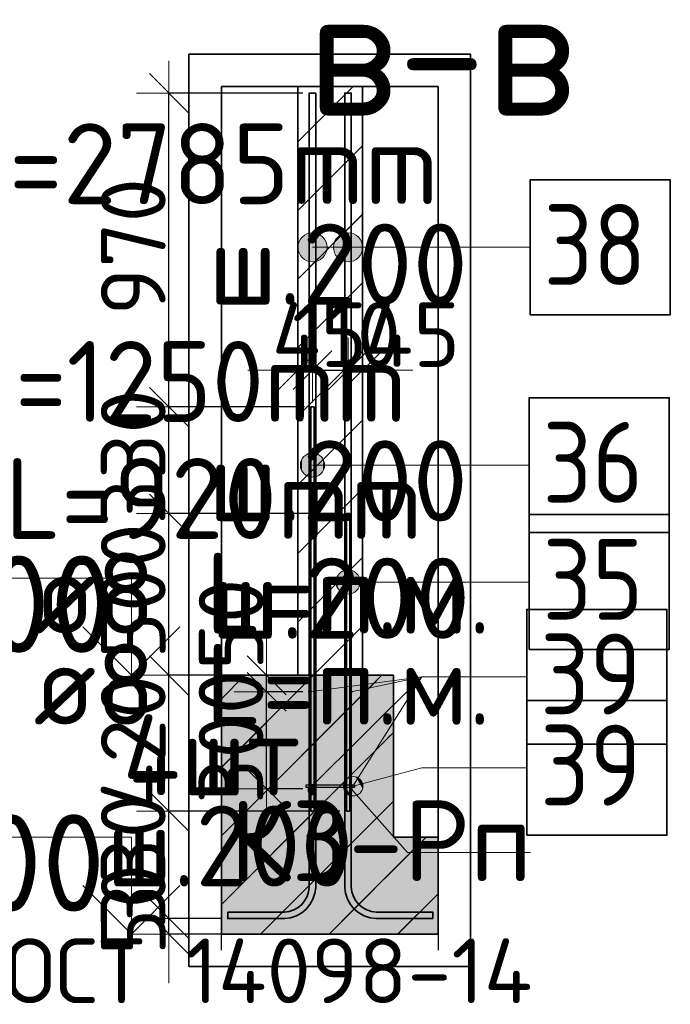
# Model space of a CAD drawing. Header units: millimetres. Extents: x -3725 to 93325, y -74170 to 82591.
# Tile 100 of 140: x 84847 to 86859, y 35523 to 38567. Entities that reach past the tile are written whole.
import ezdxf

# ---------------------------------------------------------------- set-up
doc = ezdxf.new("R2010")
doc.units = ezdxf.units.MM
doc.header["$PDMODE"] = 65
doc.linetypes.add('______11', pattern=[500, 400, -50, 0, -50])
doc.linetypes.add('______5', pattern=[1100, 800, -100, 100, -100])
for name, color, linetype, lineweight in [('Standard', 7, 'Continuous', 25), ('Арм.стержн. Выпуски', 180, 'Continuous', 35), ('Арматурный каркас 01', 4, 'Continuous', 35), ('Высотная отметки_ общее', 7, 'Continuous', 13), ('Колонна (1)', 7, 'Continuous', 35), ('Размерная линия_ общее_1', 7, 'Continuous', 13), ('Фундамент (1)', 7, 'Continuous', 35)]:
    doc.layers.add(name, color=color, linetype=linetype, lineweight=lineweight)
doc.styles.add('ARIAL', font='ARIAL.TTF')
doc.styles.add('ISOCPEUR', font='ISOCPEUR')
doc.dimstyles.new('DIMSTYLE_12', dxfattribs={"dimtxt": 200, "dimasz": 200, "dimexe": 0, "dimexo": 0, "dimgap": 100, "dimtad": 2, "dimdec": 0, "dimrnd": 5, "dimzin": 12, "dimdsep": 46, "dimtxsty": 'ISOCPEUR', "dimblk1": 'ALL_ML_STRICH', "dimblk2": 'ALL_ML_STRICH', "dimsah": 1, "dimcen": 0, "dimclrd": 7, "dimclre": 256, "dimclrt": 7, "dimadec": 0, "dimazin": 0, "dimtfac": 1, "dimtdec": 0, "dimtix": 1, "dimtmove": 2, "dimatfit": 3, "dimfxl": 0, "dimtvp": 1.2, "dimtzin": 0, "dimlwd": 0, "dimlwe": -3, "dimarcsym": 0})
doc.dimstyles.new('DIMSTYLE_13', dxfattribs={"dimtxt": 200, "dimasz": 200, "dimexe": 0, "dimexo": 0, "dimgap": 100, "dimtad": 2, "dimdec": 0, "dimrnd": 5, "dimzin": 12, "dimdsep": 46, "dimtxsty": 'ISOCPEUR', "dimblk1": 'ALL_ML_STRICH', "dimblk2": 'ALL_ML_STRICH', "dimsah": 1, "dimcen": 0, "dimclrd": 7, "dimclre": 256, "dimclrt": 7, "dimadec": 0, "dimazin": 0, "dimtfac": 1, "dimtdec": 0, "dimtix": 1, "dimtmove": 2, "dimatfit": 3, "dimfxl": 0, "dimtzin": 0, "dimlwd": 0, "dimlwe": -3, "dimarcsym": 0})
pattern_1 = [(45, (0, 0), (-212.132, 212.132), [400, -50, 0, -50]), (45, (-106.07, 106.07), (-212.132, 212.132), [800, -100, 100, -100])]

# ---------------------------------------------------------------- blocks, each defined once
blk = doc.blocks.new('ALL_ML_STRICH')
at = {"color": 0, "linetype": 'ByBlock', "lineweight": -2}
for p, q in [((0, -0.5), (0, 0.5)), ((-0.3, -0.3), (0.3, 0.3)), ((-1, 0), (0.5, 0))]:
    blk.add_line(p, q, dxfattribs=at)
blk = doc.blocks.new('*D462')
at = {"layer": 'DEFPOINTS', "color": 7, "linetype": 'Continuous', "lineweight": 13, "transparency": 33554687}
for p in [(85490.2, 35788.3), (85307.9, 35740.3), (85493.9, 35740.3)]:
    blk.add_point(p, dxfattribs=at)
at = {"layer": 'Размерная линия_ общее_1', "color": 253, "linetype": 'Continuous', "lineweight": -2, "true_color": 0xa0a0a0, "transparency": 33554687}
for p, q in [((85470.2, 35788.3), (85307.9, 35788.3)), ((85473.9, 35740.3), (85307.9, 35740.3))]:
    blk.add_line(p, q, dxfattribs=at)
at = {"layer": 'Размерная линия_ общее_1', "color": 7, "linetype": 'Continuous', "lineweight": -2, "transparency": 33554687}
blk.add_line((85307.9, 35740.3), (85307.9, 35788.3), dxfattribs=at)
at = {"layer": 'Размерная линия_ общее_1', "color": 7, "linetype": 'Continuous', "lineweight": 13, "transparency": 33554687, "xscale": 200, "yscale": 200, "zscale": 200}
for p, rotation in [((85307.9, 35740.3), 270), ((85307.9, 35788.3), 90)]:
    blk.add_blockref('ALL_ML_STRICH', p, dxfattribs=dict(at, rotation=rotation))
at = {"layer": 'Размерная линия_ общее_1', "color": 7, "linetype": 'Continuous', "lineweight": 13, "transparency": 33554687, "insert": (85198.1, 35815.4), "char_height": 200, "width": 400, "attachment_point": 5, "rotation": 90, "style": 'ISOCPEUR'}
blk.add_mtext('\\A1;{50}', dxfattribs=at)
blk = doc.blocks.new('*D463')
at = {"layer": 'DEFPOINTS', "color": 7, "linetype": 'Continuous', "lineweight": 13, "transparency": 33554687}
for p in [(85857.2, 36120.3), (85307.9, 35788.3), (85490.2, 35788.3)]:
    blk.add_point(p, dxfattribs=at)
at = {"layer": 'Размерная линия_ общее_1', "color": 253, "linetype": 'Continuous', "lineweight": -2, "true_color": 0xa0a0a0, "transparency": 33554687}
for p, q in [((85837.2, 36120.3), (85307.9, 36120.3)), ((85470.2, 35788.3), (85307.9, 35788.3))]:
    blk.add_line(p, q, dxfattribs=at)
at = {"layer": 'Размерная линия_ общее_1', "color": 7, "linetype": 'Continuous', "lineweight": -2, "transparency": 33554687}
blk.add_line((85307.9, 35788.3), (85307.9, 36120.3), dxfattribs=at)
at = {"layer": 'Размерная линия_ общее_1', "color": 7, "linetype": 'Continuous', "lineweight": 13, "transparency": 33554687, "xscale": 200, "yscale": 200, "zscale": 200}
for p, rotation in [((85307.9, 36120.3), 90), ((85307.9, 35788.3), 270)]:
    blk.add_blockref('ALL_ML_STRICH', p, dxfattribs=dict(at, rotation=rotation))
at = {"layer": 'Размерная линия_ общее_1', "color": 7, "linetype": 'Continuous', "lineweight": 13, "transparency": 33554687, "insert": (85197.9, 35964.3), "char_height": 200, "width": 600, "attachment_point": 5, "rotation": 90, "style": 'ISOCPEUR'}
blk.add_mtext('\\A1;{330}', dxfattribs=at)
blk = doc.blocks.new('*D464')
at = {"layer": 'DEFPOINTS', "color": 7, "linetype": 'Continuous', "lineweight": 13, "transparency": 33554687}
for p in [(85509.9, 36540.3), (85307.9, 36120.3), (85857.2, 36120.3)]:
    blk.add_point(p, dxfattribs=at)
at = {"layer": 'Размерная линия_ общее_1', "color": 253, "linetype": 'Continuous', "lineweight": -2, "true_color": 0xa0a0a0, "transparency": 33554687}
for p, q in [((85489.9, 36540.3), (85307.9, 36540.3)), ((85837.2, 36120.3), (85307.9, 36120.3))]:
    blk.add_line(p, q, dxfattribs=at)
at = {"layer": 'Размерная линия_ общее_1', "color": 7, "linetype": 'Continuous', "lineweight": -2, "transparency": 33554687}
blk.add_line((85307.9, 36120.3), (85307.9, 36540.3), dxfattribs=at)
at = {"layer": 'Размерная линия_ общее_1', "color": 7, "linetype": 'Continuous', "lineweight": 13, "transparency": 33554687, "xscale": 200, "yscale": 200, "zscale": 200}
for p, rotation in [((85307.9, 36540.3), 90), ((85307.9, 36120.3), 270)]:
    blk.add_blockref('ALL_ML_STRICH', p, dxfattribs=dict(at, rotation=rotation))
at = {"layer": 'Размерная линия_ общее_1', "color": 7, "linetype": 'Continuous', "lineweight": 13, "transparency": 33554687, "insert": (85197.9, 36330.3), "char_height": 200, "width": 600, "attachment_point": 5, "rotation": 90, "style": 'ISOCPEUR'}
blk.add_mtext('\\A1;{420}', dxfattribs=at)
blk = doc.blocks.new('*D465')
at = {"layer": 'DEFPOINTS', "color": 7, "linetype": 'Continuous', "lineweight": 13, "transparency": 33554687}
for p in [(85857.2, 37040.3), (85307.9, 36540.3), (85509.9, 36540.3)]:
    blk.add_point(p, dxfattribs=at)
at = {"layer": 'Размерная линия_ общее_1', "color": 253, "linetype": 'Continuous', "lineweight": -2, "true_color": 0xa0a0a0, "transparency": 33554687}
for p, q in [((85837.2, 37040.3), (85307.9, 37040.3)), ((85489.9, 36540.3), (85307.9, 36540.3))]:
    blk.add_line(p, q, dxfattribs=at)
at = {"layer": 'Размерная линия_ общее_1', "color": 7, "linetype": 'Continuous', "lineweight": -2, "transparency": 33554687}
blk.add_line((85307.9, 36540.3), (85307.9, 37040.3), dxfattribs=at)
at = {"layer": 'Размерная линия_ общее_1', "color": 7, "linetype": 'Continuous', "lineweight": 13, "transparency": 33554687, "xscale": 200, "yscale": 200, "zscale": 200}
for p, rotation in [((85307.9, 37040.3), 90), ((85307.9, 36540.3), 270)]:
    blk.add_blockref('ALL_ML_STRICH', p, dxfattribs=dict(at, rotation=rotation))
at = {"layer": 'Размерная линия_ общее_1', "color": 7, "linetype": 'Continuous', "lineweight": 13, "transparency": 33554687, "insert": (85197.9, 36800.3), "char_height": 200, "width": 600, "attachment_point": 5, "rotation": 90, "style": 'ISOCPEUR'}
blk.add_mtext('\\A1;{500}', dxfattribs=at)
blk = doc.blocks.new('*D466')
at = {"layer": 'DEFPOINTS', "color": 7, "linetype": 'Continuous', "lineweight": 13, "transparency": 33554687}
for p in [(85747.2, 37370.3), (85307.9, 37040.3), (85857.2, 37040.3)]:
    blk.add_point(p, dxfattribs=at)
at = {"layer": 'Размерная линия_ общее_1', "color": 253, "linetype": 'Continuous', "lineweight": -2, "true_color": 0xa0a0a0, "transparency": 33554687}
for p, q in [((85727.2, 37370.3), (85307.9, 37370.3)), ((85837.2, 37040.3), (85307.9, 37040.3))]:
    blk.add_line(p, q, dxfattribs=at)
at = {"layer": 'Размерная линия_ общее_1', "color": 7, "linetype": 'Continuous', "lineweight": -2, "transparency": 33554687}
blk.add_line((85307.9, 37040.3), (85307.9, 37370.3), dxfattribs=at)
at = {"layer": 'Размерная линия_ общее_1', "color": 7, "linetype": 'Continuous', "lineweight": 13, "transparency": 33554687, "xscale": 200, "yscale": 200, "zscale": 200}
for p, rotation in [((85307.9, 37370.3), 90), ((85307.9, 37040.3), 270)]:
    blk.add_blockref('ALL_ML_STRICH', p, dxfattribs=dict(at, rotation=rotation))
at = {"layer": 'Размерная линия_ общее_1', "color": 7, "linetype": 'Continuous', "lineweight": 13, "transparency": 33554687, "insert": (85197.9, 37215.3), "char_height": 200, "width": 600, "attachment_point": 5, "rotation": 90, "style": 'ISOCPEUR'}
blk.add_mtext('\\A1;{330}', dxfattribs=at)
blk = doc.blocks.new('*D467')
at = {"layer": 'DEFPOINTS', "color": 7, "linetype": 'Continuous', "lineweight": 13, "transparency": 33554687}
for p in [(85742.2, 38340.3), (85307.9, 37370.3), (85747.2, 37370.3)]:
    blk.add_point(p, dxfattribs=at)
at = {"layer": 'Размерная линия_ общее_1', "color": 253, "linetype": 'Continuous', "lineweight": -2, "true_color": 0xa0a0a0, "transparency": 33554687}
for p, q in [((85722.2, 38340.3), (85307.9, 38340.3)), ((85727.2, 37370.3), (85307.9, 37370.3))]:
    blk.add_line(p, q, dxfattribs=at)
at = {"layer": 'Размерная линия_ общее_1', "color": 7, "linetype": 'Continuous', "lineweight": -2, "transparency": 33554687}
blk.add_line((85307.9, 37370.3), (85307.9, 38340.3), dxfattribs=at)
at = {"layer": 'Размерная линия_ общее_1', "color": 7, "linetype": 'Continuous', "lineweight": 13, "transparency": 33554687, "xscale": 200, "yscale": 200, "zscale": 200}
for p, rotation in [((85307.9, 38340.3), 90), ((85307.9, 37370.3), 270)]:
    blk.add_blockref('ALL_ML_STRICH', p, dxfattribs=dict(at, rotation=rotation))
at = {"layer": 'Размерная линия_ общее_1', "color": 7, "linetype": 'Continuous', "lineweight": 13, "transparency": 33554687, "insert": (85197.9, 37865.3), "char_height": 200, "width": 600, "attachment_point": 5, "rotation": 90, "style": 'ISOCPEUR'}
blk.add_mtext('\\A1;{970}', dxfattribs=at)
blk = doc.blocks.new('*D468')
at = {"layer": 'DEFPOINTS', "color": 7, "linetype": 'Continuous', "lineweight": 13, "transparency": 33554687}
for p in [(85742.2, 36489.3), (85610.4, 36189.3), (85742.2, 36189.3)]:
    blk.add_point(p, dxfattribs=at)
at = {"layer": 'Размерная линия_ общее_1', "color": 253, "linetype": 'Continuous', "lineweight": -2, "true_color": 0xa0a0a0, "transparency": 33554687}
for p, q in [((85722.2, 36489.3), (85610.4, 36489.3)), ((85722.2, 36189.3), (85610.4, 36189.3))]:
    blk.add_line(p, q, dxfattribs=at)
at = {"layer": 'Размерная линия_ общее_1', "color": 7, "linetype": 'Continuous', "lineweight": -2, "transparency": 33554687}
blk.add_line((85610.4, 36189.3), (85610.4, 36489.3), dxfattribs=at)
at = {"layer": 'Размерная линия_ общее_1', "color": 7, "linetype": 'Continuous', "lineweight": 13, "transparency": 33554687, "xscale": 200, "yscale": 200, "zscale": 200}
for p, rotation in [((85610.4, 36489.3), 90), ((85610.4, 36189.3), 270)]:
    blk.add_blockref('ALL_ML_STRICH', p, dxfattribs=dict(at, rotation=rotation))
at = {"layer": 'Размерная линия_ общее_1', "color": 7, "linetype": 'Continuous', "lineweight": 13, "transparency": 33554687, "insert": (85500.4, 36349.3), "char_height": 200, "width": 600, "attachment_point": 5, "rotation": 90, "style": 'ISOCPEUR'}
blk.add_mtext('\\A1;{300}', dxfattribs=at)
blk = doc.blocks.new('*D469')
at = {"layer": 'DEFPOINTS', "color": 7, "linetype": 'Continuous', "lineweight": 13, "transparency": 33554687}
for p in [(85592.2, 36540.3), (85610.4, 36489.3), (85742.2, 36489.3)]:
    blk.add_point(p, dxfattribs=at)
at = {"layer": 'Размерная линия_ общее_1', "color": 253, "linetype": 'Continuous', "lineweight": -2, "true_color": 0xa0a0a0, "transparency": 33554687}
for p, q in [((85572.2, 36540.3), (85610.4, 36540.3)), ((85722.2, 36489.3), (85610.4, 36489.3))]:
    blk.add_line(p, q, dxfattribs=at)
at = {"layer": 'Размерная линия_ общее_1', "color": 7, "linetype": 'Continuous', "lineweight": -2, "transparency": 33554687}
blk.add_line((85610.4, 36489.3), (85610.4, 36540.3), dxfattribs=at)
at = {"layer": 'Размерная линия_ общее_1', "color": 7, "linetype": 'Continuous', "lineweight": 13, "transparency": 33554687, "xscale": 200, "yscale": 200, "zscale": 200}
for p, rotation in [((85610.4, 36489.3), 270), ((85610.4, 36540.3), 90)]:
    blk.add_blockref('ALL_ML_STRICH', p, dxfattribs=dict(at, rotation=rotation))
at = {"layer": 'Размерная линия_ общее_1', "color": 7, "linetype": 'Continuous', "lineweight": 13, "transparency": 33554687, "insert": (85500.7, 36697.3), "char_height": 200, "width": 400, "attachment_point": 5, "rotation": 90, "style": 'ISOCPEUR'}
blk.add_mtext('\\A1;{50}', dxfattribs=at)
blk = doc.blocks.new('COMPLEX_ELEVATIONDIM_2')
at = {"layer": 'Высотная отметки_ общее', "color": 7, "linetype": 'Continuous', "lineweight": 13, "transparency": 33554687}
for p, q in [((85192.1, 36840.3), (83992.1, 36840.3)), ((85192.1, 36540.3), (85192.1, 36840.3)), ((85192.1, 36540.3), (85042.1, 36690.3)), ((85192.1, 36540.3), (85342.1, 36690.3)), ((85192.1, 36540.3), (85192.1, 36540.3)), ((85192.1, 36540.3), (85192.1, 36540.3)), ((85192.1, 36540.3), (85258.2, 36540.3)), ((85192.1, 36540.3), (85192.1, 36540.3)), ((85192.1, 36540.3), (85192.1, 36540.3)), ((85192.1, 36040.3), (83992.1, 36040.3)), ((85192.1, 35740.3), (85192.1, 36040.3)), ((85192.1, 35740.3), (85042.1, 35890.3)), ((85192.1, 35740.3), (85342.1, 35890.3)), ((85192.1, 35740.3), (85192.1, 35740.3)), ((85192.1, 35740.3), (85192.1, 35740.3)), ((85192.1, 35740.3), (85258.2, 35740.3)), ((85192.1, 35740.3), (85192.1, 35740.3)), ((85192.1, 35740.3), (85192.1, 35740.3))]:
    blk.add_line(p, q, dxfattribs=at)
at = {"layer": 'Высотная отметки_ общее', "color": 7, "linetype": 'Continuous', "lineweight": 13, "transparency": 33554687, "char_height": 300, "attachment_point": 7, "style": 'ISOCPEUR'}
for s, insert, width in [('\\W0.95;-3.800', (84052.1, 36610.3), 1281.435), ('\\W0.95;-4.600', (84022.1, 35810.3), 1311.684)]:
    blk.add_mtext(s, dxfattribs=dict(at, insert=insert, width=width))
blk = doc.blocks.new('*D471')
at = {"layer": 'DEFPOINTS', "color": 7, "linetype": 'Continuous', "lineweight": 13, "transparency": 33554687}
for p in [(85707.2, 37483.9), (85707.2, 37477.1), (85752.2, 37466.2)]:
    blk.add_point(p, dxfattribs=at)
at = {"layer": 'Размерная линия_ общее_1', "color": 253, "linetype": 'Continuous', "lineweight": -2, "true_color": 0xa0a0a0, "transparency": 33554687}
for p, q in [((85707.2, 37483.9), (85707.2, 37483.9)), ((85752.2, 37483.9), (85752.2, 37483.9))]:
    blk.add_line(p, q, dxfattribs=at)
at = {"layer": 'Размерная линия_ общее_1', "color": 7, "linetype": 'Continuous', "lineweight": -2, "transparency": 33554687}
blk.add_line((85707.2, 37483.9), (85752.2, 37483.9), dxfattribs=at)
at = {"layer": 'Размерная линия_ общее_1', "color": 7, "linetype": 'Continuous', "lineweight": 13, "transparency": 33554687, "xscale": 200, "yscale": 200, "zscale": 200}
blk.add_blockref('ALL_ML_STRICH', (85752.2, 37483.9), dxfattribs=at)
at = {"layer": 'Размерная линия_ общее_1', "color": 7, "linetype": 'Continuous', "lineweight": 13, "transparency": 33554687, "xscale": 200, "yscale": 200, "zscale": 200, "rotation": 180}
blk.add_blockref('ALL_ML_STRICH', (85707.2, 37483.9), dxfattribs=at)
at = {"layer": 'Размерная линия_ общее_1', "color": 7, "linetype": 'Continuous', "lineweight": 13, "transparency": 33554687, "insert": (85774.1, 37593.6), "char_height": 200, "width": 400, "attachment_point": 5, "style": 'ISOCPEUR'}
blk.add_mtext('\\A1;{45}', dxfattribs=at)
blk = doc.blocks.new('*D472')
at = {"layer": 'DEFPOINTS', "color": 7, "linetype": 'Continuous', "lineweight": 13, "transparency": 33554687}
for p in [(85752.2, 37483.9), (85752.2, 37466.2), (85862.2, 37467.6)]:
    blk.add_point(p, dxfattribs=at)
at = {"layer": 'Размерная линия_ общее_1', "color": 253, "linetype": 'Continuous', "lineweight": -2, "true_color": 0xa0a0a0, "transparency": 33554687}
for p, q in [((85752.2, 37483.9), (85752.2, 37483.9)), ((85862.2, 37483.9), (85862.2, 37483.9))]:
    blk.add_line(p, q, dxfattribs=at)
at = {"layer": 'Размерная линия_ общее_1', "color": 7, "linetype": 'Continuous', "lineweight": -2, "transparency": 33554687}
blk.add_line((85752.2, 37483.9), (85862.2, 37483.9), dxfattribs=at)
at = {"layer": 'Размерная линия_ общее_1', "color": 7, "linetype": 'Continuous', "lineweight": 13, "transparency": 33554687, "xscale": 200, "yscale": 200, "zscale": 200, "rotation": 180}
blk.add_blockref('ALL_ML_STRICH', (85752.2, 37483.9), dxfattribs=at)
at = {"layer": 'Размерная линия_ общее_1', "color": 7, "linetype": 'Continuous', "lineweight": 13, "transparency": 33554687, "xscale": 200, "yscale": 200, "zscale": 200}
blk.add_blockref('ALL_ML_STRICH', (85862.2, 37483.9), dxfattribs=at)
at = {"layer": 'Размерная линия_ общее_1', "color": 7, "linetype": 'Continuous', "lineweight": 13, "transparency": 33554687, "insert": (85857.2, 37593.9), "char_height": 200, "width": 600, "attachment_point": 5, "style": 'ISOCPEUR'}
blk.add_mtext('\\A1;{110}', dxfattribs=at)
blk = doc.blocks.new('*D473')
at = {"layer": 'DEFPOINTS', "color": 7, "linetype": 'Continuous', "lineweight": 13, "transparency": 33554687}
for p in [(85862.2, 37483.9), (85907.2, 37475.7), (85862.2, 37467.6)]:
    blk.add_point(p, dxfattribs=at)
at = {"layer": 'Размерная линия_ общее_1', "color": 253, "linetype": 'Continuous', "lineweight": -2, "true_color": 0xa0a0a0, "transparency": 33554687}
for p, q in [((85862.2, 37483.9), (85862.2, 37483.9)), ((85907.2, 37483.9), (85907.2, 37483.9))]:
    blk.add_line(p, q, dxfattribs=at)
at = {"layer": 'Размерная линия_ общее_1', "color": 7, "linetype": 'Continuous', "lineweight": -2, "transparency": 33554687}
blk.add_line((85862.2, 37483.9), (85907.2, 37483.9), dxfattribs=at)
at = {"layer": 'Размерная линия_ общее_1', "color": 7, "linetype": 'Continuous', "lineweight": 13, "transparency": 33554687, "xscale": 200, "yscale": 200, "zscale": 200}
blk.add_blockref('ALL_ML_STRICH', (85907.2, 37483.9), dxfattribs=at)
at = {"layer": 'Размерная линия_ общее_1', "color": 7, "linetype": 'Continuous', "lineweight": 13, "transparency": 33554687, "xscale": 200, "yscale": 200, "zscale": 200, "rotation": 180}
blk.add_blockref('ALL_ML_STRICH', (85862.2, 37483.9), dxfattribs=at)
at = {"layer": 'Размерная линия_ общее_1', "color": 7, "linetype": 'Continuous', "lineweight": 13, "transparency": 33554687, "insert": (86061.1, 37593.6), "char_height": 200, "width": 400, "attachment_point": 5, "style": 'ISOCPEUR'}
blk.add_mtext('\\A1;{45}', dxfattribs=at)
blk = doc.blocks.new('ЭЛЕМЕНТ_УЗОРА_13')
at = {"layer": 'Арматурный каркас 01', "linetype": 'Continuous', "lineweight": 13, "transparency": 33554687}
for points in [[(85886, 36168.4), (85870.5, 36226.3), (85857.1, 36218.4)], [(85899.4, 36176.3), (85886, 36226.2), (85870.5, 36226.3)], [(85899.4, 36176.3), (85870.5, 36226.3), (85886, 36168.4)], [(85907.1, 36189.6), (85899.3, 36218.5), (85886, 36226.2)], [(85907.1, 36189.6), (85886, 36226.2), (85899.4, 36176.3)], [(85857.2, 36176.2), (85849.4, 36205.1), (85849.3, 36189.6)], [(85870.5, 36168.5), (85857.1, 36218.4), (85849.4, 36205.1)], [(85870.5, 36168.5), (85849.4, 36205.1), (85857.2, 36176.2)], [(85886, 36168.4), (85857.1, 36218.4), (85870.5, 36168.5)], [(85899.3, 36218.5), (85907.1, 36189.6), (85907.2, 36205.1)]]:
    blk.add_hatch(color=7, dxfattribs=at).paths.add_polyline_path(points)
at = {"layer": 'Арматурный каркас 01', "color": 7, "linetype": 'Continuous', "lineweight": 13, "transparency": 33554687}
for p, q in [((85870.5, 36226.3), (85870.5, 36226.3)), ((86089.8, 36254.2), (85878.2, 36197.3)), ((85907.2, 36205.1), (85907.2, 36205.1)), ((85849.3, 36189.6), (85849.3, 36189.6)), ((85886, 36168.4), (85886, 36168.4))]:
    blk.add_line(p, q, dxfattribs=at)
blk.add_circle((85878.2, 36197.3), 30, dxfattribs=at)
blk = doc.blocks.new('ЭЛЕМЕНТ_УЗОРА_14')
at = {"layer": 'Арм.стержн. Выпуски', "linetype": 'Continuous', "lineweight": 13, "transparency": 33554687}
for points in [[(85729.7, 37824.7), (85729.7, 37902.1), (85713.5, 37885.9)], [(85752.2, 37818.4), (85752.2, 37908.4), (85729.7, 37902.1)], [(85752.2, 37818.4), (85729.7, 37902.1), (85729.7, 37824.7)], [(85774.7, 37824.7), (85774.7, 37902.1), (85752.2, 37908.4)], [(85774.7, 37824.7), (85752.2, 37908.4), (85752.2, 37818.4)], [(85790.9, 37840.9), (85790.9, 37885.9), (85774.7, 37902.1)], [(85790.9, 37840.9), (85774.7, 37902.1), (85774.7, 37824.7)], [(85713.5, 37840.9), (85713.5, 37885.9), (85707.2, 37863.4)], [(85729.7, 37824.7), (85713.5, 37885.9), (85713.5, 37840.9)], [(85790.9, 37885.9), (85790.9, 37840.9), (85797.2, 37863.4)]]:
    blk.add_hatch(color=7, dxfattribs=at).paths.add_polyline_path(points)
at = {"layer": 'Арм.стержн. Выпуски', "color": 7, "linetype": 'Continuous', "lineweight": 13, "transparency": 33554687}
for p, q in [((85752.2, 37908.4), (85752.2, 37908.4)), ((85707.2, 37863.4), (85707.2, 37863.4)), ((85910.2, 37863.4), (85752.2, 37863.4)), ((85797.2, 37863.4), (85797.2, 37863.4)), ((85752.2, 37818.4), (85752.2, 37818.4))]:
    blk.add_line(p, q, dxfattribs=at)
blk.add_circle((85752.2, 37863.4), 45, dxfattribs=at)

msp = doc.modelspace()

# ---------------------------------------------------------------- hatches: boundary and pattern name
at = {"layer": 'Standard', "linetype": 'Continuous', "lineweight": 25, "transparency": 33554687}
h = msp.add_hatch(dxfattribs=at)
h.set_pattern_fill('__________539', scale=100, style=0, pattern_type=2)
h.set_pattern_definition(pattern_1)
h.paths.add_polyline_path([(85707.2, 36540.3), (85907.2, 36540.3), (85907.2, 38360.3), (85707.2, 38360.3)], flags=0)
at = {"layer": 'Standard', "linetype": 'Continuous', "lineweight": 13, "transparency": 33554687}
h = msp.add_hatch(dxfattribs=at)
h.set_pattern_fill('__________539', scale=100, style=0, pattern_type=2)
h.set_pattern_definition(pattern_1)
h.paths.add_polyline_path([(86002.2, 36040.3), (86002.2, 36540.3), (85470.4, 36540.3), (85470.4, 35740.3), (86140.4, 35740.3), (86140.4, 36040.3)], flags=0)
msp.add_hatch(color=9, dxfattribs=at).paths.add_polyline_path([(86002.2, 36040.3), (86002.2, 36540.3), (85470.4, 36540.3), (85470.4, 35740.3), (86140.4, 35740.3), (86140.4, 36040.3)])
at = {"layer": 'Арм.стержн. Выпуски', "linetype": 'Continuous', "lineweight": 13, "transparency": 33554687}
for points in [[(85839.7, 37824.7), (85839.7, 37902.1), (85823.5, 37885.9)], [(85862.2, 37818.4), (85862.2, 37908.4), (85839.7, 37902.1)], [(85862.2, 37818.4), (85839.7, 37902.1), (85839.7, 37824.7)], [(85884.7, 37824.7), (85884.7, 37902.1), (85862.2, 37908.4)], [(85884.7, 37824.7), (85862.2, 37908.4), (85862.2, 37818.4)], [(85900.9, 37840.9), (85900.9, 37885.9), (85884.7, 37902.1)], [(85900.9, 37840.9), (85884.7, 37902.1), (85884.7, 37824.7)], [(85823.5, 37840.9), (85823.5, 37885.9), (85817.2, 37863.4)], [(85839.7, 37824.7), (85823.5, 37885.9), (85823.5, 37840.9)], [(85900.9, 37885.9), (85900.9, 37840.9), (85907.2, 37863.4)], [(85720, 37171.5), (85720, 37209), (85714.7, 37190.2)], [(85733.5, 37158), (85733.5, 37222.5), (85720, 37209)], [(85733.5, 37158), (85720, 37209), (85720, 37171.5)], [(85752.2, 37152.7), (85752.2, 37227.7), (85733.5, 37222.5)], [(85752.2, 37152.7), (85733.5, 37222.5), (85733.5, 37158)], [(85771, 37158), (85771, 37222.5), (85752.2, 37227.7)], [(85771, 37158), (85752.2, 37227.7), (85752.2, 37152.7)], [(85784.5, 37171.5), (85784.5, 37209), (85771, 37222.5)], [(85784.5, 37171.5), (85771, 37222.5), (85771, 37158)], [(85784.5, 37209), (85784.5, 37171.5), (85789.7, 37190.2)], [(85862.2, 36791.1), (85862.2, 36866.1), (85843.5, 36860.8)], [(85881, 36796.3), (85881, 36860.8), (85862.2, 36866.1)], [(85881, 36796.3), (85862.2, 36866.1), (85862.2, 36791.1)], [(85830, 36809.8), (85830, 36847.3), (85824.7, 36828.6)], [(85843.5, 36796.3), (85843.5, 36860.8), (85830, 36847.3)], [(85843.5, 36796.3), (85830, 36847.3), (85830, 36809.8)], [(85862.2, 36791.1), (85843.5, 36860.8), (85843.5, 36796.3)], [(85894.5, 36809.8), (85894.5, 36847.3), (85881, 36860.8)], [(85894.5, 36809.8), (85881, 36860.8), (85881, 36796.3)], [(85894.5, 36847.3), (85894.5, 36809.8), (85899.7, 36828.6)]]:
    msp.add_hatch(color=7, dxfattribs=at).paths.add_polyline_path(points)
at = {"layer": 'Арматурный каркас 01', "linetype": 'Continuous', "lineweight": 50, "transparency": 33554687}
for points in [[(85746.2, 36489.3), (85745.9, 36490.9), (85745.1, 36492.2), (85743.8, 36493), (85742.2, 36493.3), (85740.7, 36493), (85739.4, 36492.2), (85738.6, 36490.9), (85738.2, 36489.3), (85738.6, 36487.8), (85739.4, 36486.5), (85740.7, 36485.6), (85742.2, 36485.3), (85743.8, 36485.6), (85745.1, 36486.5), (85745.9, 36487.8)], [(85876.2, 36489.3), (85875.9, 36490.9), (85875.1, 36492.2), (85873.8, 36493), (85872.2, 36493.3), (85870.7, 36493), (85869.4, 36492.2), (85868.6, 36490.9), (85868.2, 36489.3), (85868.6, 36487.8), (85869.4, 36486.5), (85870.7, 36485.6), (85872.2, 36485.3), (85873.8, 36485.6), (85875.1, 36486.5), (85875.9, 36487.8)], [(85746.2, 36189.3), (85745.9, 36190.9), (85745.1, 36192.2), (85743.8, 36193), (85742.2, 36193.3), (85740.7, 36193), (85739.4, 36192.2), (85738.6, 36190.9), (85738.2, 36189.3), (85738.6, 36187.8), (85739.4, 36186.5), (85740.7, 36185.6), (85742.2, 36185.3), (85743.8, 36185.6), (85745.1, 36186.5), (85745.9, 36187.8)], [(85876.2, 36189.3), (85875.9, 36190.9), (85875.1, 36192.2), (85873.8, 36193), (85872.2, 36193.3), (85870.7, 36193), (85869.4, 36192.2), (85868.6, 36190.9), (85868.2, 36189.3), (85868.6, 36187.8), (85869.4, 36186.5), (85870.7, 36185.6), (85872.2, 36185.3), (85873.8, 36185.6), (85875.1, 36186.5), (85875.9, 36187.8)]]:
    msp.add_hatch(color=40, dxfattribs=at).paths.add_polyline_path(points)

# ---------------------------------------------------------------- linework, layer by layer
at = {"layer": 'Standard', "color": 52, "linetype": 'Continuous', "lineweight": 13, "transparency": 33554687}
for p, q in [((85470.4, 38360.3), (85470.4, 35740.3)), ((86140.4, 38360.3), (85470.4, 38360.3)), ((85470.4, 38360.3), (85470.4, 35740.3)), ((86140.4, 38360.3), (85470.4, 38360.3)), ((86140.4, 35740.3), (86140.4, 38360.3)), ((86140.4, 35740.3), (86140.4, 38360.3)), ((85470.4, 35740.3), (86140.4, 35740.3)), ((85470.4, 35740.3), (86140.4, 35740.3))]:
    msp.add_line(p, q, dxfattribs=at)
at = {"layer": 'Standard', "color": 52, "linetype": 'Continuous', "lineweight": 35, "transparency": 33554687}
for p, q in [((85470.4, 38360.3), (85470.4, 35740.3)), ((86140.4, 38360.3), (85470.4, 38360.3)), ((85470.4, 38360.3), (85470.4, 35740.3)), ((86140.4, 38360.3), (85470.4, 38360.3)), ((86140.4, 35740.3), (86140.4, 38360.3)), ((86140.4, 35740.3), (86140.4, 38360.3)), ((85470.4, 35740.3), (86140.4, 35740.3)), ((85470.4, 35740.3), (86140.4, 35740.3))]:
    msp.add_line(p, q, dxfattribs=at)
at = {"layer": 'Standard', "color": 7, "linetype": 'Continuous', "lineweight": 25, "transparency": 33554687}
for p, q in [((85657.2, 38360.3), (85957.2, 38360.3)), ((85657.2, 38360.3), (85957.2, 38360.3)), ((85470.4, 35690.3), (85470.4, 36590.3)), ((85470.4, 35690.3), (85470.4, 36590.3)), ((86140.4, 36090.3), (86140.4, 35690.3)), ((86140.4, 36090.3), (86140.4, 35690.3))]:
    msp.add_line(p, q, dxfattribs=at)
at = {"layer": 'Standard', "color": 7, "linetype": 'Continuous', "lineweight": 35, "transparency": 33554687}
for p, q in [((85707.2, 38360.3), (85707.2, 36540.3)), ((85707.2, 38360.3), (85707.2, 36540.3)), ((85907.2, 36540.3), (85907.2, 38360.3)), ((85907.2, 36540.3), (85907.2, 38360.3)), ((85707.2, 36540.3), (85470.4, 36540.3)), ((85707.2, 36540.3), (85470.4, 36540.3)), ((86002.2, 36540.3), (85907.2, 36540.3)), ((86002.2, 36540.3), (85907.2, 36540.3)), ((86002.2, 36040.3), (86002.2, 36540.3)), ((86002.2, 36040.3), (86002.2, 36540.3)), ((86140.4, 36040.3), (86002.2, 36040.3)), ((86140.4, 36040.3), (86002.2, 36040.3)), ((85470.4, 35740.3), (86140.4, 35740.3)), ((85470.4, 35740.3), (86140.4, 35740.3))]:
    msp.add_line(p, q, dxfattribs=at)
at = {"layer": 'Standard', "color": 253, "linetype": '______11', "lineweight": 25, "true_color": 0xababab, "transparency": 33554687}
for p, q in [((85707.2, 38189.7), (85877.9, 38360.3)), ((85707.2, 37765.4), (85907.2, 37965.4)), ((85707.2, 37341.1), (85907.2, 37541.1)), ((85707.2, 36916.9), (85907.2, 37116.9)), ((85755, 36540.3), (85907.2, 36692.6))]:
    msp.add_line(p, q, dxfattribs=at)
at = {"layer": 'Standard', "color": 253, "linetype": '______5', "lineweight": 25, "true_color": 0xababab, "transparency": 33554687}
for p, q in [((85707.2, 37977.5), (85907.2, 38177.5)), ((85707.2, 37553.3), (85907.2, 37753.3)), ((85707.2, 37129), (85907.2, 37329)), ((85707.2, 36704.7), (85907.2, 36904.7))]:
    msp.add_line(p, q, dxfattribs=at)
at = {"layer": 'Standard', "color": 253, "linetype": '______11', "lineweight": 13, "true_color": 0xababab, "transparency": 33554687}
for p, q in [((85470.4, 36255.7), (85755, 36540.3)), ((85470.4, 35831.5), (86002.2, 36363.4)), ((85803.5, 35740.3), (86103.5, 36040.3))]:
    msp.add_line(p, q, dxfattribs=at)
at = {"layer": 'Standard', "color": 253, "linetype": '______5', "lineweight": 13, "true_color": 0xababab, "transparency": 33554687}
for p, q in [((85470.4, 36043.6), (85967.1, 36540.3)), ((85470.4, 36467.9), (85542.8, 36540.3)), ((85591.4, 35740.3), (86002.2, 36151.2)), ((86015.6, 35740.3), (86140.4, 35865.1))]:
    msp.add_line(p, q, dxfattribs=at)
at = {"layer": 'Standard', "color": 7, "linetype": 'Continuous', "lineweight": 35, "transparency": 33554687}
msp.add_lwpolyline([(85370.4, 35640.3), (86240.4, 35640.3), (86240.4, 38460.3), (85370.4, 38460.3), (85370.4, 35640.3)], dxfattribs=at)
at = {"layer": 'Standard', "color": 7, "linetype": 'Continuous', "lineweight": 13, "transparency": 33554687}
msp.add_lwpolyline([(85872.2, 36189.3), (86046.3, 35992.6), (86426.3, 35992.6)], dxfattribs=at)
at = {"layer": 'Арм.стержн. Выпуски', "color": 7, "linetype": 'Continuous', "lineweight": 13, "transparency": 33554687}
for p, q in [((85862.2, 37908.4), (85862.2, 37908.4)), ((85817.2, 37863.4), (85817.2, 37863.4)), ((85910.2, 37863.4), (85862.2, 37863.4)), ((85907.2, 37863.4), (85907.2, 37863.4)), ((85910.2, 37863.4), (86425.2, 37863.4)), ((85862.2, 37818.4), (85862.2, 37818.4)), ((85752.2, 37227.7), (85752.2, 37227.7)), ((85714.7, 37190.2), (85714.7, 37190.2)), ((85927.2, 37190.2), (85752.2, 37190.2)), ((85789.7, 37190.2), (85789.7, 37190.2)), ((85927.2, 37190.2), (86422.2, 37190.2)), ((85752.2, 37152.7), (85752.2, 37152.7)), ((85862.2, 36866.1), (85862.2, 36866.1)), ((85824.7, 36828.6), (85824.7, 36828.6)), ((85952.2, 36828.6), (85862.2, 36828.6)), ((85899.7, 36828.6), (85899.7, 36828.6)), ((85952.2, 36828.6), (86422.2, 36828.6)), ((85862.2, 36791.1), (85862.2, 36791.1))]:
    msp.add_line(p, q, dxfattribs=at)
at = {"layer": 'Арм.стержн. Выпуски', "color": 33, "linetype": 'Continuous', "lineweight": 35, "true_color": 0xf0a546, "transparency": 33554687}
for points in [[(85490.2, 35808.3), (85665.5, 35808.3), (85679.8, 35810.3), (85694.4, 35815.2), (85707.9, 35822.7), (85718.8, 35831.8), (85727.9, 35842.7), (85735.4, 35856.1), (85740.3, 35870.8), (85742.2, 35885.1), (85742.2, 38340.3), (85762.2, 38340.3), (85762.2, 35883.7), (85759.8, 35866.2), (85753.8, 35848.1), (85744.5, 35831.3), (85733, 35817.6), (85719.2, 35806.1), (85702.5, 35796.8), (85684.4, 35790.8), (85666.9, 35788.3), (85490.2, 35788.3), (85490.2, 35808.3)], [(86124.2, 35788.3), (85947.6, 35788.3), (85930.1, 35790.8), (85912, 35796.8), (85895.2, 35806.1), (85881.5, 35817.6), (85870, 35831.3), (85860.7, 35848.1), (85854.7, 35866.2), (85852.2, 35883.7), (85852.2, 38340.3), (85872.2, 38340.3), (85872.2, 35885.1), (85874.2, 35870.8), (85879.1, 35856.1), (85886.6, 35842.7), (85895.7, 35831.8), (85906.6, 35822.7), (85920.1, 35815.2), (85934.7, 35810.3), (85949, 35808.3), (86124.2, 35808.3), (86124.2, 35788.3)]]:
    msp.add_lwpolyline(points, dxfattribs=at)
at = {"layer": 'Арм.стержн. Выпуски', "color": 7, "linetype": 'Continuous', "lineweight": 35, "transparency": 33554687}
for points in [[(86425.2, 37655), (86858.6, 37655), (86858.6, 38071.7), (86425.2, 38071.7), (86425.2, 37655)], [(86422.2, 36981.9), (86855.5, 36981.9), (86855.5, 37398.6), (86422.2, 37398.6), (86422.2, 36981.9)], [(86422.2, 36620.2), (86855.5, 36620.2), (86855.5, 37036.9), (86422.2, 37036.9), (86422.2, 36620.2)]]:
    msp.add_lwpolyline(points, dxfattribs=at)
at = {"layer": 'Арм.стержн. Выпуски', "color": 4, "linetype": 'Continuous', "lineweight": 35, "transparency": 33554687}
for points in [[(85747.2, 36120.3), (85747.2, 37370.3), (85757.2, 37370.3), (85757.2, 36120.3), (85747.2, 36120.3)], [(85857.2, 36120.3), (85857.2, 37040.3), (85867.2, 37040.3), (85867.2, 36120.3), (85857.2, 36120.3)]]:
    msp.add_lwpolyline(points, dxfattribs=at)
at = {"layer": 'Арм.стержн. Выпуски', "color": 7, "linetype": 'Continuous', "lineweight": 13, "transparency": 33554687}
for centre, radius in [((85862.2, 37863.4), 45), ((85752.2, 37190.2), 37.5), ((85862.2, 36828.6), 37.5)]:
    msp.add_circle(centre, radius, dxfattribs=at)
at = {"layer": 'Арматурный каркас 01', "color": 7, "linetype": 'Continuous', "lineweight": 13, "transparency": 33554687}
for p, q in [((86089.8, 36535.9), (85742.2, 36489.3)), ((86089.8, 36535.9), (85742.2, 36189.3)), ((86089.8, 36535.9), (85872.2, 36489.3)), ((86089.8, 36535.9), (85872.2, 36189.3)), ((86089.8, 36535.9), (86414.8, 36535.9)), ((86089.8, 36254.2), (86414.8, 36254.2))]:
    msp.add_line(p, q, dxfattribs=at)
at = {"layer": 'Арматурный каркас 01', "color": 7, "linetype": 'Continuous', "lineweight": 35, "transparency": 33554687}
for points in [[(86414.8, 36327.5), (86848.1, 36327.5), (86848.1, 36744.2), (86414.8, 36744.2), (86414.8, 36327.5)], [(86414.8, 36045.9), (86848.1, 36045.9), (86848.1, 36462.5), (86414.8, 36462.5), (86414.8, 36045.9)]]:
    msp.add_lwpolyline(points, dxfattribs=at)
at = {"layer": 'Арматурный каркас 01', "color": 40, "linetype": 'Continuous', "lineweight": 25, "transparency": 33554687}
msp.add_lwpolyline([(85882.2, 36193.3), (85732.2, 36193.3), (85732.2, 36201.3), (85882.2, 36201.3), (85882.2, 36193.3)], dxfattribs=at)
at = {"layer": 'Колонна (1)', "transparency": 33554687}
msp.add_line((85707.2, 36540.3), (85907.2, 36540.3), dxfattribs=at)
at = {"layer": 'Колонна (1)', "color": 7, "linetype": 'Continuous', "lineweight": 35, "transparency": 33554687}
msp.add_line((85707.2, 36540.3), (85907.2, 36540.3), dxfattribs=at)
at = {"layer": 'Фундамент (1)', "transparency": 33554687}
msp.add_line((85907.2, 36540.3), (85707.2, 36540.3), dxfattribs=at)
at = {"layer": 'Фундамент (1)', "color": 7, "linetype": 'Continuous', "lineweight": 35, "transparency": 33554687}
msp.add_line((85907.2, 36540.3), (85707.2, 36540.3), dxfattribs=at)

# ---------------------------------------------------------------- block references
at = {"layer": 'Арм.стержн. Выпуски', "color": 7, "linetype": 'Continuous', "lineweight": 13, "transparency": 33554687}
msp.add_blockref('ЭЛЕМЕНТ_УЗОРА_14', (0, 0), dxfattribs=at)
at = {"layer": 'Арматурный каркас 01', "color": 7, "linetype": 'Continuous', "lineweight": 13, "transparency": 33554687}
msp.add_blockref('ЭЛЕМЕНТ_УЗОРА_13', (0, 0), dxfattribs=at)
at = {"layer": 'Высотная отметки_ общее', "color": 7, "linetype": 'Continuous', "lineweight": 13, "transparency": 33554687}
msp.add_blockref('COMPLEX_ELEVATIONDIM_2', (0, 0), dxfattribs=at)

# ---------------------------------------------------------------- texts
at = {"layer": 'Standard', "color": 7, "linetype": 'Continuous', "lineweight": 13, "transparency": 33554687, "insert": (85736.2, 38470.8), "char_height": 400, "width": 1022.609, "attachment_point": 4, "style": 'ISOCPEUR'}
msp.add_mtext('\\A1;{\\fISOCPEUR|i0|b0;\\H400.000000;\\W1.000000;\\C7;в-в}\\P', dxfattribs=at)
at = {"layer": 'Standard', "color": 7, "linetype": 'Continuous', "lineweight": 25, "transparency": 33554687, "char_height": 250, "width": 942.857, "attachment_point": 6, "style": 'ISOCPEUR'}
for insert in [(86233.1, 37811.5), (86233.1, 37141.5), (86240.2, 36778.6)]:
    msp.add_mtext('\\A1;{\\fISOCPEUR|i0|b0;\\H250.000000;\\W1.000000;\\C7;ш.200}\\P', dxfattribs=dict(at, insert=insert))
at = {"layer": 'Standard', "color": 7, "linetype": 'Continuous', "lineweight": 13, "transparency": 33554687, "insert": (86432.4, 36153.4), "char_height": 250, "width": 2223.136, "attachment_point": 3, "line_spacing_factor": 1.024096, "style": 'ARIAL'}
msp.add_mtext('\\A1;{\\fISOCPEUR|i0|b0;\\H250.000000;\\W1.000000;\\C7;К3-Рп}\\P{\\fISOCPEUR|i0|b0;\\H200.000000;\\W1.000000;\\C7;ГОСТ 14098-14}\\P', dxfattribs=at)
at = {"layer": 'Арм.стержн. Выпуски', "color": 7, "linetype": 'Continuous', "lineweight": 25, "transparency": 33554687, "char_height": 250, "attachment_point": 7, "style": 'ISOCPEUR'}
for s, insert, width in [('\\W0.98;ø20 L=2785mm ', (83950.2, 37996.7), 2496.203), ('\\W0.87;38', (86466.9, 37746.7), 459.01), ('\\W0.94;ø10 L=1250mm ', (84047.2, 37323.6), 2391.341), ('\\W0.87;36', (86463.8, 37073.6), 459.01), ('\\W0.96;ø10 L=920mm ', (84172.2, 36961.9), 2268.514), ('\\W0.87;35', (86463.8, 36711.9), 459.01)]:
    msp.add_mtext(s, dxfattribs=dict(at, insert=insert, width=width))
at = {"layer": 'Арматурный каркас 01', "color": 7, "linetype": 'Continuous', "lineweight": 25, "transparency": 33554687, "char_height": 250, "attachment_point": 7, "style": 'ISOCPEUR'}
for s, insert, width in [('\\W0.97;ø8 L=п.м.', (84889.8, 36669.2), 1544.857), ('\\W0.87;39', (86456.4, 36419.2), 459.01), ('\\W0.97;ø8 L=п.м.', (84889.8, 36387.5), 1544.857), ('\\W0.95;4шт. ', (85164.8, 36169.2), 992.98), ('\\W0.87;39', (86456.4, 36137.5), 459.01), ('\\W0.95;ш.200 ', (85114.8, 35887.5), 1093.33)]:
    msp.add_mtext(s, dxfattribs=dict(at, insert=insert, width=width))

# ---------------------------------------------------------------- dimensions: what is measured, and where the dimension line sits
at = {"layer": 'Размерная линия_ общее_1', "color": 7, "linetype": 'Continuous', "lineweight": 13, "transparency": 33554687}
for base, p1, p2, dimstyle, picture, middle in [((85307.9, 38340.3), (85727.2, 37370.3), (85722.2, 38340.3), 'DIMSTYLE_13', '*D467', (85197.9, 37865.3)), ((85307.9, 37370.3), (85837.2, 37040.3), (85727.2, 37370.3), 'DIMSTYLE_12', '*D466', (85197.9, 37215.3)), ((85307.9, 37040.3), (85489.9, 36540.3), (85837.2, 37040.3), 'DIMSTYLE_12', '*D465', (85197.9, 36800.3)), ((85610.4, 36540.3), (85722.2, 36489.3), (85572.2, 36540.3), 'DIMSTYLE_12', '*D469', (85500.7, 36697.3)), ((85307.9, 36540.3), (85837.2, 36120.3), (85489.9, 36540.3), 'DIMSTYLE_12', '*D464', (85197.9, 36330.3)), ((85610.4, 36489.3), (85722.2, 36189.3), (85722.2, 36489.3), 'DIMSTYLE_12', '*D468', (85500.4, 36349.3)), ((85307.9, 36120.3), (85470.2, 35788.3), (85837.2, 36120.3), 'DIMSTYLE_12', '*D463', (85197.9, 35964.3)), ((85307.9, 35788.3), (85473.9, 35740.3), (85470.2, 35788.3), 'DIMSTYLE_12', '*D462', (85198.1, 35815.4))]:
    dim = msp.add_linear_dim(base=base, p1=p1, p2=p2, angle=90, dimstyle=dimstyle, override={"dimpost": '<>', "dimclrd": 7, "dimclre": 253, "dimclrt": 7, "dimlwd": 0, "dimlwe": 65533}, dxfattribs=at)
    dim.commit()
    dim.dimension.update_dxf_attribs({"geometry": picture, "text_midpoint": middle, "dimtype": 160})
for base, p1, p2, picture, middle in [((85752.2, 37483.9), (85707.2, 37483.9), (85752.2, 37483.9), '*D471', (85774.1, 37593.6)), ((85862.2, 37483.9), (85752.2, 37483.9), (85862.2, 37483.9), '*D472', (85857.2, 37593.9)), ((85907.2, 37483.9), (85862.2, 37483.9), (85907.2, 37483.9), '*D473', (86061.1, 37593.6))]:
    dim = msp.add_linear_dim(base=base, p1=p1, p2=p2, dimstyle='DIMSTYLE_12', override={"dimpost": '<>', "dimclrd": 7, "dimclre": 253, "dimclrt": 7, "dimlwd": 0, "dimlwe": 65533}, dxfattribs=at)
    dim.commit()
    dim.dimension.update_dxf_attribs({"geometry": picture, "text_midpoint": middle, "dimtype": 160})

doc.saveas('drawing.dxf')
